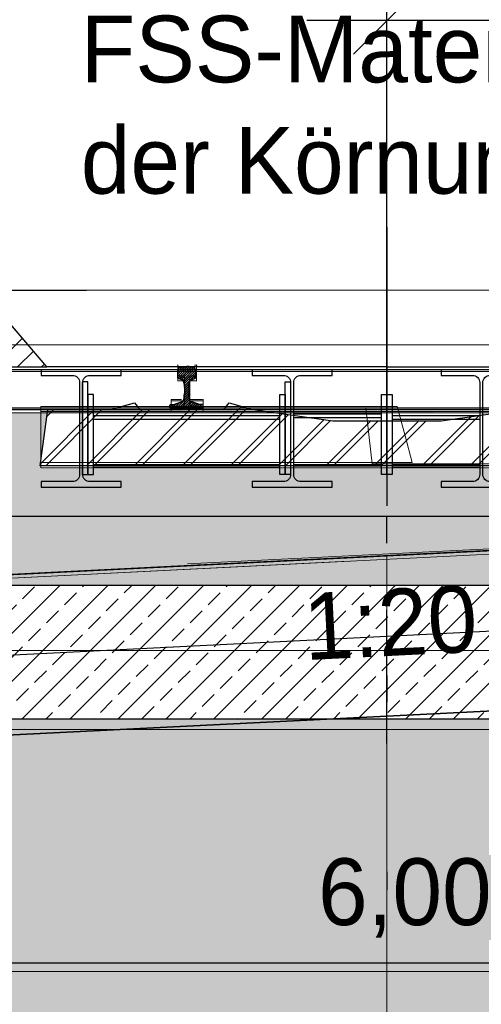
# Model space of a CAD drawing. Extents: x -805 to 3526, y -961 to 1039.
# Tile 199 of 256: x 979.62 to 981.35, y 34.21 to 37.89. Entities that reach past the tile are written whole.
import ezdxf
from ezdxf import colors
from ezdxf.entities.mleader import LeaderData, LeaderLine
from ezdxf.enums import TextEntityAlignment as Align
from ezdxf.math import Vec2, Vec3

# ---------------------------------------------------------------- set-up
doc = ezdxf.new("R2010")
doc.units = 0
for name, pattern in [('_Ebene_', [4, 2, -1, 0, -1]), ('AUSGEZOGEN', [2, 1, 1]), ('DASHDOT', [25.4, 12.7, -6.35, 0, -6.35]), ('P-HP-Dorsten 2022 - Schnitt - Schnitt 9 rechts der Rampe$0$_Ebene_', [4, 2, -1, 0, -1]), ('P-HP-Dorsten 2022 - Schnitt - Schnitt 9 rechts der Rampe$0$VE22-087 - Bf_Dorsten-Hervest ModellRevit2021_rvt-1-Schnitt 9$0$Verdeckt', [7.14375, 4.7625, -2.38125]), ('STRICHPUNKT', [1, 0.5, -0.25, 0, -0.25]), ('STRICHPUNKT2', [12.7, 6.35, -3.175, 0, -3.175]), ('VE22-087 - Bf_Dorsten-Hervest ModellRevit2021_rvt-1-Schnitt 7$0$Verdeckt', [7.14375, 4.7625, -2.38125]), ('VE22-087 - Bf_rvt-1-Schnitt 8$0$_Ebene_', [4, 2, -1, 0, -1]), ('VERDECKT2', [4.7625, 3.175, -1.5875])]:
    doc.linetypes.add(name, pattern=pattern)
doc.layers.get('0').update_dxf_attribs({"color": 251})
for name, color, linetype, lineweight in [('A-FLOR-LEVL', 51, 'Continuous', 5), ('EB-2236S-BETTUNG-SRA', 7, 'Continuous', 25), ('EB-2236S-GLEIS-LIN', 7, 'Continuous', 25), ('EB-2236S-SCHWELLE-LIN', 7, 'Continuous', 25), ('EB-2236S-SCHWELLE-SRA', 7, 'Continuous', 18), ('EB-2273S-BETTUNG-LIN', 1, 'Continuous', 25), ('EB-2273S-FSS-LIN', 2, 'Continuous', 35), ('EB-2273S-GLEIS-LIN', 7, 'Continuous', 25), ('EB-2273S-GLEISACHSE-LIN', 7, 'STRICHPUNKT', 25), ('EB-2273S-NEIGUNG-TXT', 7, 'Continuous', 25), ('EB-2273S-PLANUM-LIN', 2, 'Continuous', 35), ('EB-2273S-PSS-LIN', 4, 'Continuous', 25), ('EB-2273S-Q-LOT-LIN', 7, 'Continuous', 18), ('EB-2273S-SCHWELLE-LIN', 7, 'Continuous', 25), ('EB-2273S-SCHWELLE-SRA', 7, 'Continuous', 18), ('IFCOUT_Oberbau_IFC_RVT-1-Schnitt 7$0$A-GENM', 13, 'Continuous', 9), ('IFCOUT_Oberbau_IFC_RVT-1-Schnitt 8$0$A-GENM', 13, 'Continuous', 9), ('P-HP-Dorsten 2022 - Schnitt - Schnitt 9 rechts der Rampe$0$A-FLOR-LEVL', 51, 'Continuous', 5), ('P-HP-Dorsten 2022 - Schnitt - Schnitt 9 rechts der Rampe$0$IFCOUT_Oberbau_IFC_RVT-1-Schnitt 9$0$A-GENM', 13, 'Continuous', 9), ('P-HP-Dorsten 2022 - Schnitt - Schnitt 9 rechts der Rampe$0$VE22-087 - Bf_Dorsten-Hervest ModellRevit2021_rvt-1-Schnitt 9$0$A-FLOR-LEVL', 51, 'Continuous', 5), ('TTK-B-Bestand', 252, 'Continuous', 35), ('TTK-P-Treppe oben', 12, 'Continuous', 25), ('TTK-P-Treppe unten', 12, 'Continuous', 25), ('VE22-087 - Bf_Dorsten-Hervest ModellRevit2021_rvt-1-Schnitt 7$0$A-FLOR-LEVL', 51, 'Continuous', 5), ('VE22-087 - Bf_rvt-1-Schnitt 8$0$A-FLOR-LEVL', 51, 'Continuous', 5)]:
    doc.layers.add(name, color=color, linetype=linetype, lineweight=lineweight)
for name, color, linetype in [('Lichtraumprofil', 9, 'Continuous'), ('TTK-P-Ablage', 162, 'Continuous'), ('TTK-P-Bahnsteig', 12, 'Continuous'), ('TTK-P-Bodenaustausch', 162, 'Continuous'), ('TTK-P-Gleisachse', 250, 'Continuous'), ('TTK-P-Hilfsbrücke', 140, 'Continuous'), ('TTK-P-Planung', 12, 'Continuous'), ('TTK-P-QP Block', 162, 'Continuous'), ('TTK-P-Schraffur', 42, 'Continuous'), ('TTK-P-TEXT', 12, 'AUSGEZOGEN'), ('TTK-P-Verm', 251, 'Continuous'), ('TTK-QP-links', 250, 'Continuous'), ('TTK-QP-rechts', 251, 'Continuous')]:
    doc.layers.add(name, color=color, linetype=linetype)
doc.styles.add('AKG DIN 6776', font='AKG_DIN67.TTF')
doc.styles.add('PROVI', font='PROVI.SHX')
doc.dimstyles.new('TTK', dxfattribs={"dimtxt": 2.5, "dimasz": 2.5, "dimexe": 3.5, "dimexo": 0.1, "dimgap": 1, "dimtad": 1, "dimzin": 0, "dimtxsty": 'AKG DIN 6776', "dimblk": 'OBLIQUE', "dimcen": -0.09, "dimdle": 3, "dimclrd": 256, "dimclre": 256, "dimclrt": 256, "dimadec": 3, "dimazin": 0, "dimtfac": 1, "dimtofl": 0, "dimtmove": 0, "dimatfit": 3, "dimldrblk": 'OBLIQUE', "dimfxl": 7, "dimfxlon": 1, "dimtolj": 1, "dimtzin": 0, "dimlwd": -1, "dimlwe": -1, "dimarcsym": 0})
doc.dimstyles.new('TTK$6', dxfattribs={"dimtxt": 2.5, "dimasz": 2.5, "dimexe": 3.5, "dimexo": 0.1, "dimgap": 1, "dimtad": 1, "dimzin": 0, "dimtxsty": 'AKG DIN 6776', "dimblk": 'OBLIQUE', "dimcen": -0.09, "dimdle": 3, "dimse1": 1, "dimse2": 1, "dimclrd": 256, "dimclre": 256, "dimclrt": 256, "dimadec": 3, "dimazin": 0, "dimtfac": 1, "dimtofl": 0, "dimtmove": 0, "dimatfit": 3, "dimldrblk": 'OBLIQUE', "dimfxl": 7, "dimfxlon": 1, "dimtolj": 1, "dimtzin": 0, "dimlwd": -1, "dimlwe": -1, "dimarcsym": 0})

# ---------------------------------------------------------------- blocks, each defined once
blk = doc.blocks.new('_OBLIQUE')
at = {"color": 0, "linetype": 'ByBlock'}
blk.add_line((-0.5, -0.5), (0.5, 0.5), dxfattribs=at)
blk = doc.blocks.new('*D672')
at = {"layer": 'DEFPOINTS', "color": 0}
for p in [(983.7992, 34.3606), (983.7992, 31.6749), (977.7992, 31.3149)]:
    blk.add_point(p, dxfattribs=at)
at = {"layer": 'TTK-P-Verm'}
for p, q in [((977.7992, 33.6606), (977.7992, 34.7106)), ((983.7992, 33.6606), (983.7992, 34.7106)), ((977.4992, 34.3606), (984.0992, 34.3606))]:
    blk.add_line(p, q, dxfattribs=at)
at = {"layer": 'TTK-P-Verm', "xscale": 0.25, "yscale": 0.25, "zscale": 0.25, "rotation": 180}
blk.add_blockref('_OBLIQUE', (977.7992, 34.3606), dxfattribs=at)
at = {"layer": 'TTK-P-Verm', "xscale": 0.25, "yscale": 0.25, "zscale": 0.25}
blk.add_blockref('_OBLIQUE', (983.7992, 34.3606), dxfattribs=at)
at = {"layer": 'TTK-P-Verm', "insert": (981.0661, 34.6042), "char_height": 0.25, "attachment_point": 5, "style": 'AKG DIN 6776'}
blk.add_mtext('\\A1;6,00', dxfattribs=at)
blk = doc.blocks.new('_None')
blk = doc.blocks.new('*D663')
at = {"layer": 'DEFPOINTS', "color": 0}
for p in [(980.9992, 37.8895), (983.4992, 37.1254), (980.9992, 36.9743)]:
    blk.add_point(p, dxfattribs=at)
at = {"layer": 'TTK-P-Verm'}
for p, q in [((980.9992, 37.1895), (980.9992, 38.2395)), ((983.4992, 37.1895), (983.4992, 38.2395)), ((983.7992, 37.8895), (980.6992, 37.8895))]:
    blk.add_line(p, q, dxfattribs=at)
at = {"layer": 'TTK-P-Verm', "xscale": 0.25, "yscale": 0.25, "zscale": 0.25, "rotation": 180}
blk.add_blockref('_OBLIQUE', (980.9992, 37.8895), dxfattribs=at)
at = {"layer": 'TTK-P-Verm', "xscale": 0.25, "yscale": 0.25, "zscale": 0.25}
blk.add_blockref('_OBLIQUE', (983.4992, 37.8895), dxfattribs=at)
at = {"layer": 'TTK-P-Verm', "insert": (982.2492, 38.1334), "char_height": 0.25, "attachment_point": 5, "style": 'AKG DIN 6776'}
blk.add_mtext('\\A1;{\\fArial|b0|i0|c0|p34;≥}2,50', dxfattribs=at)
blk = doc.blocks.new('VE22-087 - Bf_rvt-1-Schnitt 8')
at = {"layer": 'VE22-087 - Bf_rvt-1-Schnitt 8$0$A-FLOR-LEVL', "linetype": 'VE22-087 - Bf_rvt-1-Schnitt 8$0$_Ebene_', "lineweight": 9}
for p, q in [((-10425.3, 36879.6), (22643.3, 36879.6)), ((-10425.3, 36575.3), (22643.3, 36575.3))]:
    blk.add_line(p, q, dxfattribs=at)
blk = doc.blocks.new('IFCOUT_Oberbau_IFC_RVT-1-Schnitt 8$0$Family - 23137-V1-Schnitt 8')
at = {"layer": 'IFCOUT_Oberbau_IFC_RVT-1-Schnitt 8$0$A-GENM', "color": 7}
for p, q in [((2057.7, 36444.8), (1990.4, 36444.8)), ((1990.4, 36444.8), (1990.4, 36240.8)), ((3326.2, 36444.8), (2057.7, 36444.8)), ((3355.5, 36334.6), (3326.2, 36444.8)), ((3382, 36234.8), (3355.5, 36334.6)), ((1990.4, 36240.8), (1990.4, 36234.8)), ((1990.4, 36234.8), (3382, 36234.8))]:
    blk.add_line(p, q, dxfattribs=at)
at = {"layer": 'IFCOUT_Oberbau_IFC_RVT-1-Schnitt 8$0$A-GENM', "lineweight": 5}
blk.add_line((1990.5, 36444.8), (1990.4, 36444.8), dxfattribs=at)
blk = doc.blocks.new('IFCOUT_Oberbau_IFC_RVT-1-Schnitt 8')
at = {"layer": 'IFCOUT_Oberbau_IFC_RVT-1-Schnitt 8$0$A-GENM', "lineweight": 5}
for p, q in [((2504.5, 36599.8), (2505.1, 36600)), ((2574.5, 36599.8), (2575.1, 36600)), ((2574.5, 36568.8), (2575.1, 36569.5)), ((2574.5, 36559.8), (2575.1, 36560)), ((2479.5, 36470.8), (2480.1, 36471)), ((2549.5, 36490.8), (2550.1, 36492)), ((2599.5, 36470.8), (2600.1, 36471)), ((2599.5, 36451.5), (2600.1, 36451.9)), ((2599.5, 36445.8), (2600.1, 36446))]:
    blk.add_line(p, q, dxfattribs=at)
at = {"layer": 'IFCOUT_Oberbau_IFC_RVT-1-Schnitt 8$0$A-GENM', "color": 7}
for p, q in [((2504.5, 36599.8), (2504.5, 36590.9)), ((2504.5, 36590.9), (2504.5, 36559.8)), ((2574.5, 36599.8), (2565.9, 36599.8)), ((2574.5, 36568.8), (2574.5, 36599.8)), ((2504.5, 36559.8), (2510.1, 36559.8)), ((2510.1, 36559.8), (2529.5, 36559.8)), ((2529.5, 36559.8), (2529.5, 36539.9)), ((2549.5, 36490.8), (2549.5, 36559.8)), ((2549.5, 36559.8), (2555.1, 36559.8)), ((2555.1, 36559.8), (2574.5, 36559.8)), ((2574.5, 36559.8), (2574.5, 36568.8)), ((2529.5, 36539.9), (2529.5, 36470.8)), ((2518.2, 36470.8), (2479.5, 36470.8)), ((2479.5, 36470.8), (2479.5, 36465.2)), ((2549.5, 36470.8), (2549.5, 36490.8)), ((2588.2, 36470.8), (2549.5, 36470.8)), ((2596.1, 36470.8), (2588.2, 36470.8)), ((2599.5, 36451.5), (2599.5, 36470.8)), ((1619.2, 36439.8), (4206.7, 36439.9)), ((1619.4, 36439.8), (4206.7, 36439.9)), ((2479.5, 36465.2), (2479.5, 36445.8)), ((2479.5, 36445.8), (2506.4, 36445.8)), ((2506.4, 36445.8), (2599.5, 36445.8)), ((2599.5, 36445.8), (2599.5, 36451.5)), ((5608.9, 36008.2), (2540, 35854.8))]:
    blk.add_line(p, q, dxfattribs=at)
at = {"layer": 'IFCOUT_Oberbau_IFC_RVT-1-Schnitt 8$0$A-GENM', "lineweight": 5}
blk.add_blockref('IFCOUT_Oberbau_IFC_RVT-1-Schnitt 8$0$Family - 23137-V1-Schnitt 8', (0, 0), dxfattribs=at)
blk = doc.blocks.new('Schnitt8')
at = {"layer": 'A-FLOR-LEVL', "linetype": '_Ebene_'}
blk.add_line((-5.1548, 1.7337), (27.9138, 1.7337), dxfattribs=at)
at = {"lineweight": 5, "xscale": 0.001, "yscale": 0.001, "zscale": 0.001}
for name in ['VE22-087 - Bf_rvt-1-Schnitt 8', 'IFCOUT_Oberbau_IFC_RVT-1-Schnitt 8']:
    blk.add_blockref(name, (5.2705, -32.5953), dxfattribs=at)
blk = doc.blocks.new('*D549')
at = {"layer": 'DEFPOINTS', "color": 0}
for p in [(1594.653, 36.7397), (1594.3062, 36.5752), (8.2233, 0)]:
    blk.add_point(p, dxfattribs=at)
at = {"layer": 'TTK-B-Bestand', "insert": (1594.1093, 36.9835), "char_height": 0.25, "attachment_point": 5, "style": 'AKG DIN 6776'}
blk.add_mtext('\\A1;36,588', dxfattribs=at)
blk = doc.blocks.new('*D548')
at = {"layer": 'DEFPOINTS', "color": 0}
for p in [(1585.5366, 36.7706), (1585.0459, 36.614), (-0.8681, 0.0309)]:
    blk.add_point(p, dxfattribs=at)
at = {"layer": 'TTK-B-Bestand', "insert": (1585.0178, 37.0144), "char_height": 0.25, "attachment_point": 5, "style": 'AKG DIN 6776'}
blk.add_mtext('\\A1;36,621', dxfattribs=at)
blk = doc.blocks.new('*D547')
at = {"layer": 'DEFPOINTS', "color": 0}
for p in [(1244.5951, 35.6713), (1244.1853, 35.5313), (0, 0)]:
    blk.add_point(p, dxfattribs=at)
at = {"layer": 'TTK-P-Treppe unten', "insert": (1244.1389, 35.9152), "char_height": 0.25, "attachment_point": 5, "style": 'AKG DIN 6776', "bg_fill": 3, "box_fill_scale": 1.1, "bg_fill_color": 256, "bg_fill_true_color": 13158600, "bg_fill_transparency": 0}
blk.add_mtext('\\A1;35,53', dxfattribs=at)
blk = doc.blocks.new('*D546')
at = {"layer": 'DEFPOINTS', "color": 0}
for p in [(1248.9571, 37.4519), (1249.0816, 37.3335), (0, 0)]:
    blk.add_point(p, dxfattribs=at)
at = {"layer": 'TTK-P-Treppe unten', "insert": (1249.4133, 37.6958), "char_height": 0.25, "attachment_point": 5, "style": 'AKG DIN 6776'}
blk.add_mtext('\\A1;37,33', dxfattribs=at)
blk = doc.blocks.new('*D545')
at = {"layer": 'DEFPOINTS', "color": 0}
for p in [(1259.6018, 37.4765), (1259.6991, 37.3874), (0.198, 0.0396)]:
    blk.add_point(p, dxfattribs=at)
at = {"layer": 'TTK-P-Treppe unten', "insert": (1259.1455, 37.7204), "char_height": 0.25, "attachment_point": 5, "style": 'AKG DIN 6776'}
blk.add_mtext('\\A1;37,35', dxfattribs=at)
blk = doc.blocks.new('S54')
at = {"color": 0}
for p, q in [((-0.0335, 0.1187), (0.0018, 0.154)), ((-0.0335, 0.1275), (-0.0071, 0.1539)), ((-0.0335, 0.1363), (-0.0164, 0.1534)), ((-0.0322, 0.1112), (0.0105, 0.1539)), ((-0.0315, 0.147), (-0.0296, 0.1491)), ((-0.0296, 0.1491), (-0.0275, 0.1505)), ((-0.0275, 0.1505), (-0.0253, 0.1518)), ((-0.0259, 0.1086), (0.0187, 0.1531)), ((-0.0253, 0.1518), (-0.0243, 0.1521)), ((-0.0243, 0.1521), (-0.0209, 0.1529)), ((-0.0209, 0.1529), (-0.0171, 0.1533)), ((-0.0194, 0.1063), (0.0258, 0.1515)), ((-0.0171, 0.1533), (-0.014, 0.1536)), ((-0.014, 0.1536), (-0.0099, 0.1539)), ((-0.0134, 0.1034), (0.0309, 0.1477)), ((-0.0099, 0.1539), (-0.0058, 0.154)), ((-0.0058, 0.154), (-0.0026, 0.154)), ((-0.0026, 0.154), (0, 0.154)), ((0.0026, 0.154), (0, 0.154)), ((0.0058, 0.154), (0.0026, 0.154)), ((0.0099, 0.1539), (0.0058, 0.154)), ((0.014, 0.1536), (0.0099, 0.1539)), ((0.0171, 0.1533), (0.014, 0.1536)), ((0.0209, 0.1529), (0.0171, 0.1533)), ((0.0243, 0.1521), (0.0209, 0.1529)), ((0.0253, 0.1518), (0.0243, 0.1521)), ((0.0275, 0.1505), (0.0253, 0.1518)), ((0.0296, 0.1491), (0.0275, 0.1505)), ((0.0315, 0.147), (0.0296, 0.1491)), ((-0.0335, 0.14), (-0.0324, 0.1449)), ((-0.0335, 0.116), (-0.0335, 0.14)), ((-0.0332, 0.1123), (-0.0335, 0.116)), ((-0.0326, 0.1114), (-0.0332, 0.1123)), ((-0.0311, 0.1105), (-0.0326, 0.1114)), ((-0.0324, 0.1449), (-0.0315, 0.147)), ((-0.0106, 0.0974), (0.0332, 0.1412)), ((-0.0091, 0.09), (0.0335, 0.1326)), ((-0.0083, 0.082), (0.0335, 0.1238)), ((0.0279, 0.1093), (0.0335, 0.115)), ((0.0311, 0.1105), (0.0326, 0.1114)), ((0.0324, 0.1449), (0.0315, 0.147)), ((0.0335, 0.14), (0.0324, 0.1449)), ((0.0326, 0.1114), (0.0332, 0.1123)), ((0.0332, 0.1123), (0.0335, 0.116)), ((0.0335, 0.116), (0.0335, 0.14)), ((-0.0153, 0.1048), (-0.0311, 0.1105)), ((-0.0141, 0.1041), (-0.0153, 0.1048)), ((-0.0128, 0.1029), (-0.0141, 0.1041)), ((-0.0119, 0.1016), (-0.0128, 0.1029)), ((-0.0112, 0.1), (-0.0119, 0.1016)), ((-0.0105, 0.0968), (-0.0112, 0.1)), ((-0.0101, 0.0951), (-0.0105, 0.0968)), ((-0.0092, 0.091), (-0.0101, 0.0951)), ((-0.0085, 0.0854), (-0.0092, 0.091)), ((-0.008, 0.0786), (-0.0085, 0.0854)), ((-0.008, 0.0735), (0.0092, 0.0906)), ((-0.008, 0.0646), (0.0082, 0.0808)), ((-0.008, 0.0786), (-0.008, 0.0528)), ((0.008, 0.0786), (0.0085, 0.0854)), ((0.008, 0.0786), (0.008, 0.0528)), ((0.0085, 0.0854), (0.0092, 0.091)), ((0.0092, 0.091), (0.0101, 0.0951)), ((0.0101, 0.0951), (0.0105, 0.0968)), ((0.0105, 0.0968), (0.0112, 0.1)), ((0.0112, 0.1), (0.0119, 0.1016)), ((0.0119, 0.1016), (0.0128, 0.1029)), ((0.0128, 0.1029), (0.0141, 0.1041)), ((0.0141, 0.1041), (0.0153, 0.1048)), ((0.0153, 0.1048), (0.0311, 0.1105)), ((-0.0372, 0.0001), (0.0088, 0.046)), ((-0.0283, 0.0001), (0.0095, 0.038)), ((-0.0109, 0.0313), (-0.0096, 0.0378)), ((-0.0099, 0.0362), (0.008, 0.0541)), ((-0.0096, 0.0378), (-0.0088, 0.0461)), ((-0.0088, 0.0462), (0.008, 0.0629)), ((-0.0088, 0.0461), (-0.008, 0.0528)), ((-0.008, 0.0558), (0.008, 0.0718)), ((0.0088, 0.0461), (0.008, 0.0528)), ((0.0096, 0.0378), (0.0088, 0.0461)), ((0.0109, 0.0313), (0.0096, 0.0378)), ((-0.0625, 0.0013), (-0.0511, 0.0127)), ((-0.0625, 0.0099), (-0.0617, 0.0108)), ((-0.0625, 0), (-0.0625, 0.0099)), ((-0.0625, 0), (0.0625, 0)), ((-0.0617, 0.0108), (-0.0608, 0.0117)), ((-0.0608, 0.0117), (-0.0595, 0.012)), ((-0.0595, 0.012), (-0.0447, 0.0132)), ((-0.0549, 0), (-0.0403, 0.0146)), ((-0.0461, 0), (-0.0263, 0.0198)), ((-0.0447, 0.0132), (-0.0417, 0.0141)), ((-0.0417, 0.0141), (-0.0157, 0.0237)), ((-0.0195, 0.0001), (0.0111, 0.0307)), ((-0.0157, 0.0237), (-0.0137, 0.0249)), ((-0.0137, 0.0249), (-0.0124, 0.026)), ((-0.0124, 0.026), (-0.0119, 0.0274)), ((-0.0119, 0.0274), (-0.0109, 0.0313)), ((-0.0106, 0.0001), (0.014, 0.0247)), ((-0.0018, 0.0001), (0.0201, 0.022)), ((0.0071, 0.0001), (0.0266, 0.0197)), ((0.0119, 0.0274), (0.0109, 0.0313)), ((0.0124, 0.026), (0.0119, 0.0274)), ((0.0137, 0.0249), (0.0124, 0.026)), ((0.0157, 0.0237), (0.0137, 0.0249)), ((0.0417, 0.0141), (0.0157, 0.0237)), ((0.0159, 0.0001), (0.0331, 0.0173)), ((0.0247, 0.0001), (0.0395, 0.0149)), ((0.0335, 0.0001), (0.0462, 0.0127)), ((0.0447, 0.0132), (0.0417, 0.0141)), ((0.0424, 0.0001), (0.0543, 0.012)), ((0.0595, 0.012), (0.0447, 0.0132)), ((0.0608, 0.0117), (0.0595, 0.012)), ((0.06, 0), (0.0625, 0.0025)), ((0.0617, 0.0108), (0.0608, 0.0117)), ((0.0625, 0.0099), (0.0617, 0.0108)), ((0.0618, 0.0107), (0.0618, 0.0107)), ((0.0625, 0), (0.0625, 0.0099))]:
    blk.add_line(p, q, dxfattribs=at)
blk = doc.blocks.new('2481114')
at = {"layer": 'EB-2273S-SCHWELLE-SRA'}
h = blk.add_hatch(dxfattribs=at)
h.set_pattern_fill('ANSI31', color=256, scale=0.04, style=0)
h.set_pattern_definition([(45, (-2147.95148, -1863.12944), (-0.089802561, 0.089802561), [])])
h.paths.add_polyline_path([(-1.3, -0.21), (-1.271, 0), (-1.036, 0), (-0.947, 0.025), (-0.947, 0.025), (-0.927, 0), (-0.612, 0), (-0.592, 0.025), (-0.592, 0.025), (-0.503, 0), (-0.503, 0), (-0.203, -0.042), (0.203, -0.042), (0.503, 0), (0.503, 0), (0.592, 0.025), (0.592, 0.025), (0.612, 0), (0.927, 0), (0.947, 0.025), (0.947, 0.025), (1.036, 0), (1.271, 0), (1.3, -0.21)])
at = {"layer": 'EB-2273S-BETTUNG-LIN', "flags": 128}
blk.add_lwpolyline([(-2.6944, -0.6823), (-1.671, 0), (1.671, 0), (2.3184, -0.4316)], dxfattribs=at)
at = {"layer": 'EB-2273S-FSS-LIN', "flags": 128}
blk.add_lwpolyline([(-3.8, -1.3383), (0, -1.1483), (3.8, -0.9583)], dxfattribs=at)
at = {"layer": 'EB-2273S-GLEISACHSE-LIN'}
blk.add_line((0, -1.25), (0, 1.875), dxfattribs=at)
at = {"layer": 'EB-2273S-PLANUM-LIN', "flags": 128}
blk.add_lwpolyline([(-3.8, -0.7376), (0, -0.5476), (3.8, -0.3575)], dxfattribs=at)
at = {"layer": 'EB-2273S-PSS-LIN', "flags": 128}
blk.add_lwpolyline([(-3.8, -1.0379), (0, -0.8479), (3.8, -0.6579)], dxfattribs=at)
at = {"layer": 'EB-2273S-Q-LOT-LIN'}
blk.add_line((0, -8.4329), (0, -0.5476), dxfattribs=at)
at = {"layer": 'EB-2273S-SCHWELLE-LIN', "flags": 128}
blk.add_lwpolyline([(-1.3, -0.21), (-1.271, 0), (-1.036, 0), (-0.947, 0.025), (-0.927, 0), (-0.612, 0), (-0.592, 0.025), (-0.503, 0), (-0.203, -0.042), (0.203, -0.042), (0.503, 0), (0.592, 0.025), (0.612, 0), (0.927, 0), (0.947, 0.025), (1.036, 0), (1.271, 0), (1.3, -0.21), (-1.3, -0.21)], dxfattribs=at)
at = {"layer": 'EB-2273S-GLEIS-LIN'}
blk.add_blockref('S54', (-0.751, 0.006), dxfattribs=at)
at = {"layer": 'EB-2273S-NEIGUNG-TXT', "style": 'PROVI'}
blk.add_text('1:20', height=0.25, rotation=2.8624, dxfattribs=at).set_placement((0.0062, -0.6724), align=Align.TOP_CENTER)
blk = doc.blocks.new('*D585')
at = {"layer": 'DEFPOINTS', "color": 0}
for p in [(978.4992, 35.2748), (977.2742, 31.1843), (979.4306, 31.1843)]:
    blk.add_point(p, dxfattribs=at)
at = {"layer": 'TTK-P-Planung', "ltscale": 0.5}
for p, q in [((979.4306, 35.5748), (979.4306, 30.8843)), ((978.7306, 35.2748), (979.7806, 35.2748)), ((978.7306, 31.1843), (979.7806, 31.1843))]:
    blk.add_line(p, q, dxfattribs=at)
at = {"layer": 'TTK-P-Planung', "xscale": 0.25, "yscale": 0.25, "zscale": 0.25}
for p, rotation in [((979.4306, 35.2748), 90), ((979.4306, 31.1843), 270)]:
    blk.add_blockref('_OBLIQUE', p, dxfattribs=dict(at, rotation=rotation))
at = {"layer": 'TTK-P-Planung', "insert": (979.1868, 33.4991), "char_height": 0.25, "attachment_point": 5, "rotation": 90, "style": 'AKG DIN 6776'}
blk.add_mtext('\\A1;4,09', dxfattribs=at)
blk = doc.blocks.new('Schnitt7links neben rampe')
at = {"layer": 'A-FLOR-LEVL', "linetype": '_Ebene_'}
for p, q in [((-17.0156, -3.1643), (20.1956, -3.1643)), ((-17.0156, -4.3093), (20.1956, -4.3093)), ((-17.0156, -4.6053), (20.1956, -4.6053))]:
    blk.add_line(p, q, dxfattribs=at)
at = {"layer": 'IFCOUT_Oberbau_IFC_RVT-1-Schnitt 7$0$A-GENM', "color": 251}
for p, q in [((-4.7668, -3.2459), (-4.7668, -3.2803)), ((-4.7668, -3.2803), (-4.7668, -3.2859)), ((-4.6968, -3.2459), (-4.7315, -3.2459)), ((-4.6968, -3.2515), (-4.6968, -3.2459)), ((-4.6968, -3.2859), (-4.6968, -3.2515)), ((-4.7668, -3.2859), (-4.7453, -3.2859)), ((-4.7453, -3.2859), (-4.7418, -3.2859)), ((-4.7418, -3.2859), (-4.7418, -3.3625)), ((-4.7218, -3.2983), (-4.7218, -3.2859)), ((-4.7218, -3.2859), (-4.7003, -3.2859)), ((-4.7218, -3.3749), (-4.7218, -3.2983)), ((-4.7003, -3.2859), (-4.6968, -3.2859)), ((-4.7848, -3.3749), (-4.7918, -3.3749)), ((-4.7918, -3.3749), (-4.7918, -3.3964)), ((-4.7418, -3.3749), (-4.7848, -3.3749)), ((-4.7418, -3.3625), (-4.7418, -3.3749)), ((-4.7148, -3.3749), (-4.7218, -3.3749)), ((-4.6719, -3.3749), (-4.7148, -3.3749)), ((-4.6718, -3.3784), (-4.6718, -3.3749)), ((-4.6718, -3.3999), (-4.6718, -3.3784)), ((-5.6521, -3.4059), (-2.7669, -3.4058)), ((-4.7918, -3.3964), (-4.7918, -3.3999)), ((-4.7918, -3.3999), (-4.6885, -3.3999)), ((-4.6885, -3.3999), (-4.6718, -3.3999)), ((-2.8319, -3.4008), (-4.0628, -3.4009)), ((-4.0628, -3.4009), (-4.0501, -3.5115)), ((-4.0501, -3.5115), (-4.0387, -3.6109)), ((-4.0387, -3.6109), (-2.6806, -3.6108)), ((-5.9663, -4.0528), (-1.6622, -3.8374)), ((-3.3727, -3.923), (-5.9667, -4.0528))]:
    blk.add_line(p, q, dxfattribs=at)
at = {"layer": 'IFCOUT_Oberbau_IFC_RVT-1-Schnitt 7$0$A-GENM', "color": 251, "lineweight": 5}
for p, q in [((-4.7918, -3.3749), (-4.7904, -3.3747)), ((-4.7848, -3.3749), (-4.7839, -3.3747)), ((-4.6718, -3.3749), (-4.6704, -3.3747)), ((-4.6718, -3.3784), (-4.6704, -3.378)), ((-5.2794, -3.4007), (-5.2806, -3.4009)), ((-5.2806, -3.4009), (-4.0628, -3.4009)), ((-5.2806, -3.4009), (-5.2806, -3.4059)), ((-4.6718, -3.3999), (-4.6704, -3.3997))]:
    blk.add_line(p, q, dxfattribs=at)
at = {"layer": 'VE22-087 - Bf_Dorsten-Hervest ModellRevit2021_rvt-1-Schnitt 7$0$A-FLOR-LEVL', "linetype": 'VE22-087 - Bf_Dorsten-Hervest ModellRevit2021_rvt-1-Schnitt 7$0$Verdeckt', "lineweight": 9}
for p, q in [((-17.0156, -2.9608), (20.1956, -2.9608)), ((-17.0156, -3.265), (20.1956, -3.265))]:
    blk.add_line(p, q, dxfattribs=at)
blk = doc.blocks.new('P-HP-Dorsten 2022 - Schnitt - Schnitt 9 rechts der Rampe')
at = {"layer": 'P-HP-Dorsten 2022 - Schnitt - Schnitt 9 rechts der Rampe$0$A-FLOR-LEVL', "linetype": 'P-HP-Dorsten 2022 - Schnitt - Schnitt 9 rechts der Rampe$0$_Ebene_'}
for p, q in [((3138.7361, 35236.441), (3179.5241, 35236.441)), ((3138.7361, 35235.296), (3179.5241, 35235.296)), ((3138.7361, 35235), (3179.5241, 35235))]:
    blk.add_line(p, q, dxfattribs=at)
at = {"layer": 'P-HP-Dorsten 2022 - Schnitt - Schnitt 9 rechts der Rampe$0$IFCOUT_Oberbau_IFC_RVT-1-Schnitt 9$0$A-GENM', "color": 251, "lineweight": 5}
for p, q in [((3155.9927, 35236.3453), (3155.9941, 35236.3454)), ((3155.9935, 35236.3453), (3155.9942, 35236.3454)), ((3156.0627, 35236.3453), (3156.0641, 35236.3455)), ((3156.0627, 35236.3448), (3156.0641, 35236.3454)), ((3156.0627, 35236.3053), (3156.0641, 35236.3055)), ((3156.0377, 35236.3043), (3156.0383, 35236.3048)), ((3156.0383, 35236.3048), (3156.039, 35236.3053)), ((3155.9677, 35236.2163), (3155.9691, 35236.2164)), ((3156.0383, 35236.2164), (3156.0391, 35236.2164)), ((3156.0383, 35236.2163), (3156.0392, 35236.2164)), ((3156.0877, 35236.216), (3156.0891, 35236.2164)), ((3155.4791, 35236.1903), (3155.4787, 35236.1903)), ((3155.7209, 35236.1903), (3155.4791, 35236.1903)), ((3155.4791, 35236.1903), (3155.7209, 35236.1903)), ((3156.0877, 35236.1913), (3156.0891, 35236.1915))]:
    blk.add_line(p, q, dxfattribs=at)
at = {"layer": 'P-HP-Dorsten 2022 - Schnitt - Schnitt 9 rechts der Rampe$0$IFCOUT_Oberbau_IFC_RVT-1-Schnitt 9$0$A-GENM', "color": 251}
for p, q in [((3155.9935, 35236.3453), (3155.9927, 35236.3453)), ((3155.9927, 35236.3453), (3155.9927, 35236.3057)), ((3156.0627, 35236.3448), (3156.0627, 35236.3453)), ((3156.0627, 35236.3053), (3156.0627, 35236.3448)), ((3155.9927, 35236.3057), (3155.9927, 35236.3053)), ((3155.9927, 35236.3053), (3156.0174, 35236.3053)), ((3156.0174, 35236.3053), (3156.0177, 35236.3053)), ((3156.0177, 35236.3053), (3156.0177, 35236.2173)), ((3156.0377, 35236.3043), (3156.0377, 35236.3053)), ((3156.0377, 35236.3053), (3156.0624, 35236.3053)), ((3156.0377, 35236.2163), (3156.0377, 35236.3043)), ((3156.0624, 35236.3053), (3156.0627, 35236.3053)), ((3155.9683, 35236.2163), (3155.9677, 35236.2163)), ((3155.9677, 35236.2163), (3155.9677, 35236.1916)), ((3156.0177, 35236.2163), (3156.0106, 35236.2163)), ((3156.0177, 35236.2173), (3156.0177, 35236.2163)), ((3156.0383, 35236.2163), (3156.0377, 35236.2163)), ((3156.0877, 35236.216), (3156.0877, 35236.2163)), ((3156.0877, 35236.1913), (3156.0877, 35236.216)), ((3155.1482, 35236.1853), (3158.4497, 35236.1853)), ((3155.7209, 35236.1903), (3155.4787, 35236.1903)), ((3155.4787, 35236.1903), (3155.4787, 35236.0024)), ((3157.7296, 35236.1903), (3155.7209, 35236.1903)), ((3155.9677, 35236.1916), (3155.9677, 35236.1913)), ((3155.9677, 35236.1913), (3156.0864, 35236.1913)), ((3156.0864, 35236.1913), (3156.0877, 35236.1913)), ((3155.4787, 35236.0024), (3155.4787, 35235.9803)), ((3155.4787, 35235.9803), (3157.7541, 35235.9803)), ((3154.0847, 35235.503), (3159.0628, 35235.752)), ((3156.6324, 35235.6304), (3154.0844, 35235.503))]:
    blk.add_line(p, q, dxfattribs=at)
at = {"layer": 'P-HP-Dorsten 2022 - Schnitt - Schnitt 9 rechts der Rampe$0$VE22-087 - Bf_Dorsten-Hervest ModellRevit2021_rvt-1-Schnitt 9$0$A-FLOR-LEVL', "linetype": 'P-HP-Dorsten 2022 - Schnitt - Schnitt 9 rechts der Rampe$0$VE22-087 - Bf_Dorsten-Hervest ModellRevit2021_rvt-1-Schnitt 9$0$Verdeckt', "lineweight": 9}
for p, q in [((3138.7361, 35236.6446), (3179.5241, 35236.6446)), ((3138.7361, 35236.3403), (3179.5241, 35236.3403))]:
    blk.add_line(p, q, dxfattribs=at)
blk = doc.blocks.new('*D540')
at = {"layer": 'DEFPOINTS', "color": 0}
for p in [(1239.4124, 37.4656), (1239.2481, 37.3256), (-4.9372, 1.7943)]:
    blk.add_point(p, dxfattribs=at)
at = {"layer": 'TTK-P-Treppe unten', "insert": (1238.8681, 37.7095), "char_height": 0.25, "attachment_point": 5, "style": 'AKG DIN 6776', "bg_fill": 3, "box_fill_scale": 1.1, "bg_fill_color": 256, "bg_fill_true_color": 13158600, "bg_fill_transparency": 0}
blk.add_mtext('\\A1;37,329', dxfattribs=at)
blk = doc.blocks.new('*D538')
at = {"layer": 'DEFPOINTS', "color": 0}
for p in [(1076.6395, 36.011), (1076.7895, 35.997), (0, 0)]:
    blk.add_point(p, dxfattribs=at)
at = {"layer": 'TTK-P-Treppe oben', "insert": (1076.1833, 36.2548), "char_height": 0.25, "attachment_point": 5, "style": 'AKG DIN 6776'}
blk.add_mtext('\\A1;36,00', dxfattribs=at)
blk = doc.blocks.new('*D536')
at = {"layer": 'DEFPOINTS', "color": 0}
for p in [(1593.4264, 36.6522), (1593.9095, 36.6522), (733.0659, 0.1071)]:
    blk.add_point(p, dxfattribs=at)
at = {"layer": 'TTK-P-TEXT', "insert": (1594.4538, 36.896), "char_height": 0.25, "attachment_point": 5, "style": 'AKG DIN 6776'}
blk.add_mtext('\\A1;36,589', dxfattribs=at)

msp = doc.modelspace()

# ---------------------------------------------------------------- hatches: boundary and pattern name
at = {"layer": 'EB-2236S-BETTUNG-SRA'}
h = msp.add_hatch(dxfattribs=at)
h.set_pattern_fill('HEX', color=251, scale=0.008, style=0)
h.paths.add_polyline_path([(978.4992, 36.4329), (979.3282, 36.4221), (983.4992, 36.4221), (983.4992, 35.8525), (983.4215, 35.7748), (982.4362, 35.7748), (978.4992, 35.7748)])
h.paths.add_polyline_path([(979.6992, 36.2121), (982.2992, 36.2121), (982.271, 36.4161), (979.7282, 36.4329)], flags=16)
at = {"layer": 'TTK-P-Bodenaustausch', "transparency": 33554457}
h = msp.add_hatch(color=251, dxfattribs=at)
h.dxf.hatch_style = 1
h.paths.add_polyline_path([(983.7992, 35.2748), (978.4992, 35.2748), (977.2742, 35.5748), (977.2742, 35.4616), (977.2541, 35.4597), (976.9242, 35.4172), (975.5258, 34.493), (972.6546, 32.5953), (972.2609, 32.5911), (972.2609, 31.0418), (976.2992, 31.2849), (977.7992, 31.3156), (983.7992, 31.6749)])
at = {"layer": 'TTK-P-Schraffur'}
h = msp.add_hatch(dxfattribs=at)
h.set_pattern_fill('ANSI33', color=251, scale=0.02)
h.set_pattern_definition([(45, (977.34285, 30.65075), (-0.0898026, 0.0898026), []), (45, (977.43266, 30.65075), (-0.0898026, 0.0898026), [0.0635, -0.03175])])
h.paths.add_polyline_path([(978.812, 31.2554), (977.8016, 31.1949), (977.2742, 31.1843), (977.2742, 30.6842), (977.8116, 30.695), (977.824, 30.6952), (978.9107, 30.7604), (983.8178, 31.0549), (986.5004, 31.0549), (986.498, 35.7748), (978.5, 35.7748), (977.2742, 35.8748), (977.2742, 35.5748), (978.4992, 35.2748), (985.9983, 35.2758), (986.0001, 31.5549), (983.7992, 31.5549)])

# ---------------------------------------------------------------- linework, layer by layer
at = {"layer": 'TTK-P-Hilfsbrücke', "color": 251, "linetype": 'DASHDOT', "ltscale": 0.1}
msp.add_line((980.9992, 37.3421), (980.9992, 34.6345), dxfattribs=at)
at = {"layer": 'TTK-P-Hilfsbrücke', "color": 251}
for p, q in [((983.7337, 36.5821), (979.0349, 36.5821)), ((979.8985, 36.4109), (980.598, 36.4109)), ((979.8985, 36.3971), (980.598, 36.3971)), ((980.6495, 36.4166), (980.9782, 36.4166)), ((980.6495, 36.4028), (980.9782, 36.4028)), ((981.0182, 36.4108), (981.347, 36.4108)), ((981.0182, 36.3971), (981.347, 36.397)), ((979.8985, 36.2271), (980.598, 36.2271)), ((979.8985, 36.2171), (980.598, 36.2171)), ((980.6495, 36.2271), (980.9782, 36.2271)), ((980.6495, 36.2228), (980.9782, 36.2228)), ((981.0182, 36.2271), (981.347, 36.227)), ((981.0182, 36.2171), (981.347, 36.217)), ((983.7189, 36.0321), (979.0312, 36.0321))]:
    msp.add_line(p, q, dxfattribs=at)
for points in [[(979.7027, 36.1421), (980.0027, 36.1421), (980.0027, 36.1631), (979.8855, 36.1631, -0.414214), (979.8585, 36.1901), (979.8585, 36.5341, -0.414214), (979.8855, 36.5611), (980.0027, 36.5611), (980.0027, 36.5821), (979.7027, 36.5821), (979.7027, 36.5611), (979.82, 36.5611, -0.414214), (979.847, 36.5341), (979.847, 36.1901, -0.414214), (979.82, 36.1631), (979.7027, 36.1631)], [(980.4937, 36.1421), (980.7937, 36.1421), (980.7937, 36.1631), (980.6765, 36.1631, -0.414214), (980.6495, 36.1901), (980.6495, 36.5341, -0.414214), (980.6765, 36.5611), (980.7937, 36.5611), (980.7937, 36.5821), (980.4937, 36.5821), (980.4937, 36.5611), (980.611, 36.5611, -0.414214), (980.638, 36.5341), (980.638, 36.1901, -0.414214), (980.611, 36.1631), (980.4937, 36.1631)], [(981.2027, 36.1421), (981.5027, 36.1421), (981.5027, 36.1631), (981.3855, 36.1631, -0.414214), (981.3585, 36.1901), (981.3585, 36.5341, -0.414214), (981.3855, 36.5611), (981.5027, 36.5611), (981.5027, 36.5821), (981.2027, 36.5821), (981.2027, 36.5611), (981.32, 36.5611, -0.414214), (981.347, 36.5341), (981.347, 36.1901, -0.414214), (981.32, 36.1631), (981.2027, 36.1631)]]:
    msp.add_lwpolyline(points, format="xyb", close=True, dxfattribs=at)
for points in [[(979.8585, 36.1901), (979.8785, 36.1901), (979.8785, 36.5365), (979.8585, 36.5365)], [(980.638, 36.1901), (980.618, 36.1901), (980.618, 36.5365), (980.638, 36.5365)], [(979.8785, 36.1901), (979.8985, 36.1901), (979.8985, 36.4901), (979.8785, 36.4901)], [(980.618, 36.1901), (980.598, 36.1901), (980.598, 36.4901), (980.618, 36.4901)], [(980.9982, 36.1901), (980.9782, 36.1901), (980.9782, 36.4901), (980.9982, 36.4901)], [(981.0182, 36.1901), (980.9982, 36.1901), (980.9982, 36.4901), (981.0182, 36.4901)]]:
    msp.add_lwpolyline(points, close=True, dxfattribs=at)
at = {"layer": 'TTK-P-Planung', "color": 251}
for p, q in [((986.498, 35.7748), (978.4992, 35.7748)), ((978.4992, 35.2748), (985.9992, 35.2748))]:
    msp.add_line(p, q, dxfattribs=at)

# ---------------------------------------------------------------- dimensions: what is measured, and where the dimension line sits
at = {"layer": 'TTK-P-Verm', "color": 251}
dim = msp.add_linear_dim(base=(983.7992, 34.3606), p1=(977.7992, 31.3149), p2=(983.7992, 31.6749), dimstyle='TTK', override={"dimscale": 0, "dimtmove": 0}, dxfattribs=at)
dim.commit()
dim.dimension.update_dxf_attribs({"geometry": '*D672', "text_midpoint": (981.0661, 34.3606), "dimtype": 160})

# ---------------------------------------------------------------- next in the draw order: leaders
at = {"layer": 'TTK-P-TEXT', "color": 251}
ml = msp.add_multileader_mtext('Standard', dxfattribs=at)
ml.set_content('\\A1;Bodenaustausch\\PFSS-Material nach ZTV SoB-StB20\\Pder Körnung 0/32 bis 0/45', color=256, style='AKG DIN 6776')
ml.set_leader_properties(color=256)
ml.set_arrow_properties(name='NONE')
ml.build(insert=Vec2(0, 0))
ml.multileader.update_dxf_attribs({"dogleg_length": 3, "arrow_head_size": 0.3, "scale": 0.1})
ctx = ml.context
ctx.base_point, ctx.scale, ctx.char_height, ctx.arrow_head_size, ctx.landing_gap_size, ctx.plane_origin = Vec3(979.7517, 38.1644), 0.1, 0.25, 0.3, 0.1, Vec3(978.4574, 37.6034)
notes = []
notes.append((ctx, [(0, (1, 1, 0), (979.4517, 38.2001), (1, 0), 0.3, [(0, [(978.4574, 37.6034)], 0, [])])]))
ctx.mtext.insert, ctx.mtext.flow_direction = Vec3(979.8517, 38.3251), 5
ctx.mtext.has_bg_fill, ctx.mtext.bg_color, ctx.mtext.bg_scale_factor, ctx.mtext.bg_transparency, ctx.mtext.use_window_bg_color = 1, -1027028792, 1.5, 0, 1
for ctx, leaders in notes:
    for number, flags, end, landing, length, lines in leaders:
        leader = LeaderData()
        leader.index, (leader.has_last_leader_line, leader.has_dogleg_vector, leader.attachment_direction) = number, flags
        leader.last_leader_point, leader.dogleg_vector, leader.dogleg_length = Vec3(end), Vec3(landing), length
        for number, points, colour, breaks in lines:
            line = LeaderLine()
            line.index, line.vertices, line.color, line.breaks = number, Vec3.list(points), colors.encode_raw_color(colour), breaks
            leader.lines.append(line)
        ctx.leaders.append(leader)

# ---------------------------------------------------------------- next in the draw order: hatches: boundary and pattern name
at = {"layer": 'EB-2236S-SCHWELLE-SRA'}
h = msp.add_hatch(dxfattribs=at)
h.set_pattern_fill('ANSI31', color=251, scale=0.04, style=0)
h.set_pattern_definition([(45, (971.91172, 30.9563), (-0.0898026, 0.0898026), [])])
h.paths.add_polyline_path([(979.6992, 36.2229), (979.7282, 36.4329), (979.9632, 36.4329), (980.0522, 36.4579), (980.0522, 36.4579), (980.0722, 36.4329), (980.3872, 36.4329), (980.4072, 36.4579), (980.4072, 36.4579), (980.4962, 36.4329), (980.4962, 36.4329), (980.7962, 36.3909), (981.2022, 36.3909), (981.5022, 36.4329), (981.5022, 36.4329), (981.5912, 36.4579), (981.5912, 36.4579), (981.6112, 36.4329), (981.9262, 36.4329), (981.9462, 36.4579), (981.9462, 36.4579), (982.0352, 36.4329), (982.2702, 36.4329), (982.2992, 36.2229)])
at = {"layer": 'Lichtraumprofil', "transparency": 33554559}
h = msp.add_hatch(dxfattribs=at)
h.set_pattern_fill('ANSI31', color=251, scale=0.02)
h.set_pattern_definition([(45, (838.94873, 124.025255), (-0.04490128, 0.04490128), [])])
h.paths.add_polyline_path([(979.3992, 36.9729), (979.2992, 36.9729), (979.2992, 37.3529), (978.7992, 37.3529), (978.4992, 37.3529), (978.4992, 36.5929), (979.7242, 36.5929)])

# ---------------------------------------------------------------- next in the draw order: linework, layer by layer
at = {"layer": 'EB-2236S-SCHWELLE-LIN', "color": 251, "flags": 128}
msp.add_lwpolyline([(979.6992, 36.2229), (979.7282, 36.4329), (979.9632, 36.4329), (980.0522, 36.4579), (980.0722, 36.4329), (980.3872, 36.4329), (980.4072, 36.4579), (980.4962, 36.4329), (980.7962, 36.3909), (981.2022, 36.3909), (981.5022, 36.4329), (981.5912, 36.4579), (981.6112, 36.4329), (981.9262, 36.4329), (981.9462, 36.4579), (982.0352, 36.4329), (982.2702, 36.4329), (982.2992, 36.2229), (979.6992, 36.2229)], dxfattribs=at)
at = {"layer": 'Lichtraumprofil', "color": 251}
for p, q in [((979.7242, 36.5929), (979.3992, 36.9729)), ((980.9992, 36.5929), (979.7242, 36.5929)), ((980.9992, 36.5929), (982.2742, 36.5929))]:
    msp.add_line(p, q, dxfattribs=at)
at = {"layer": 'Lichtraumprofil', "color": 251, "flags": 128}
msp.add_lwpolyline([(978.4992, 37.3529), (978.4992, 36.5929), (979.7242, 36.5929), (979.3992, 36.9729), (979.2992, 36.9729), (979.2992, 37.3529), (978.7992, 37.3529), (978.7992, 37.3529), (978.4992, 37.3529)], dxfattribs=at)
at = {"layer": 'TTK-B-Bestand', "color": 251}
msp.add_line((979.7282, 36.4329), (978.4992, 36.4329), dxfattribs=at)

# ---------------------------------------------------------------- next in the draw order: block references
at = {"layer": 'EB-2236S-GLEIS-LIN', "color": 251}
msp.add_blockref('S54', (980.2482, 36.4399), dxfattribs=at)
at = {"layer": 'TTK-P-Ablage', "color": 251}
msp.add_blockref('Schnitt8', (972.4407, 32.5953), dxfattribs=at)

# ---------------------------------------------------------------- next in the draw order: dimensions: what is measured, and where the dimension line sits
at = {"layer": 'TTK-B-Bestand', "color": 251}
for feature_location, offset, origin, text, picture, middle in [((1585.0459, 36.614), (0.4461, 0.1576), (-0.8681, 0.0309), '36,621', '*D548', (1585.0178, 37.0144)), ((1594.3062, 36.5752), (0.2947, 0.1656), (8.2233, 0), '36,588', '*D549', (1594.1093, 36.9835))]:
    dim = msp.add_ordinate_dim(feature_location=feature_location, offset=offset, dtype=0, origin=origin, text=text, dimstyle='TTK$6', override={"dimscale": 0, "dimdec": 3, "dimtmove": 1, "dimfxlon": 0}, dxfattribs=at)
    dim.commit()
    dim.dimension.update_dxf_attribs({"geometry": picture, "text_midpoint": middle})
at = {"layer": 'TTK-P-Verm', "color": 251}
dim = msp.add_linear_dim(base=(980.9992, 37.8895), p1=(983.4992, 37.1254), p2=(980.9992, 36.9743), text='{\\fArial|b0|i0|c0|p34;≥}2,50', dimstyle='TTK', override={"dimscale": 0}, dxfattribs=at)
dim.commit()
dim.dimension.update_dxf_attribs({"geometry": '*D663', "text_midpoint": (982.2492, 38.1334)})

# ---------------------------------------------------------------- next in the draw order: dimensions: what is measured, and where the dimension line sits
at = {"layer": 'TTK-P-Treppe unten', "color": 251}
dim = msp.add_ordinate_dim(feature_location=(1244.1853, 35.5313), offset=(0.4098, 0.14), dtype=0, origin=(0, 0), dimstyle='TTK$6', override={"dimscale": 0, "dimtfill": 1}, dxfattribs=at)
dim.commit()
dim.dimension.update_dxf_attribs({"geometry": '*D547', "text_midpoint": (1244.1389, 35.9152)})

# ---------------------------------------------------------------- next in the draw order: block references
at = {"layer": 'TTK-P-QP Block', "color": 251}
msp.add_blockref('2481114', (980.9992, 36.4329), dxfattribs=at)
at = {"layer": 'TTK-QP-links', "color": 251}
msp.add_blockref('Schnitt7links neben rampe', (984.9824, 39.8403), dxfattribs=at)
at = {"layer": 'TTK-QP-rechts', "color": 251}
msp.add_blockref('P-HP-Dorsten 2022 - Schnitt - Schnitt 9 rechts der Rampe', (-2175.7771, -35199.765), dxfattribs=at)

# ---------------------------------------------------------------- next in the draw order: dimensions: what is measured, and where the dimension line sits
at = {"layer": 'TTK-P-Planung', "color": 251, "linetype": 'VERDECKT2', "ltscale": 0.5}
dim = msp.add_linear_dim(base=(979.4306, 31.1843), p1=(978.4992, 35.2748), p2=(977.2742, 31.1843), angle=90, dimstyle='TTK', override={"dimscale": 0}, dxfattribs=at)
dim.commit()
dim.dimension.update_dxf_attribs({"geometry": '*D585', "text_midpoint": (979.4306, 33.4991), "dimtype": 160})
at = {"layer": 'TTK-P-Treppe unten', "color": 251}
for feature_location, offset, origin, picture, middle in [((1259.6991, 37.3874), (-0.0973, 0.0891), (0.198, 0.0396), '*D545', (1259.1455, 37.7204)), ((1249.0816, 37.3335), (-0.1245, 0.1184), (0, 0), '*D546', (1249.4133, 37.6958))]:
    dim = msp.add_ordinate_dim(feature_location=feature_location, offset=offset, dtype=0, origin=origin, dimstyle='TTK$6', override={"dimscale": 0}, dxfattribs=at)
    dim.commit()
    dim.dimension.update_dxf_attribs({"geometry": picture, "text_midpoint": middle})

# ---------------------------------------------------------------- next in the draw order: dimensions: what is measured, and where the dimension line sits
dim = msp.add_ordinate_dim(feature_location=(1239.2481, 37.3256), offset=(0.1119, 0.1412), dtype=0, origin=(-4.9372, 1.7943), text='37,329', dimstyle='TTK$6', override={"dimscale": 0, "dimtfill": 1}, dxfattribs=at)
dim.commit()
dim.dimension.update_dxf_attribs({"geometry": '*D540', "text_midpoint": (1238.8681, 37.7095)})

# ---------------------------------------------------------------- next in the draw order: linework, layer by layer
at = {"layer": 'TTK-P-Bahnsteig', "color": 251}
msp.add_circle((473.7851, 39.1322), 1000, dxfattribs=at)
at = {"layer": 'TTK-P-Gleisachse', "color": 251, "linetype": 'STRICHPUNKT2', "ltscale": 0.25}
msp.add_line((980.9971, 40.5188), (980.9971, 36.4221), dxfattribs=at)

# ---------------------------------------------------------------- next in the draw order: dimensions: what is measured, and where the dimension line sits
at = {"layer": 'TTK-P-TEXT', "color": 251}
dim = msp.add_ordinate_dim(feature_location=(1593.4264, 36.6522), offset=(0.4831, 0), dtype=0, origin=(733.0659, 0.1071), text='36,589', dimstyle='TTK$6', override={"dimscale": 0, "dimfxlon": 0}, dxfattribs=at)
dim.commit()
dim.dimension.update_dxf_attribs({"geometry": '*D536', "text_midpoint": (1594.4538, 36.896)})
at = {"layer": 'TTK-P-Treppe oben', "color": 251}
dim = msp.add_ordinate_dim(feature_location=(1076.7895, 35.997), offset=(-0.15, 0.014), dtype=0, origin=(0, 0), dimstyle='TTK$6', override={"dimscale": 0}, dxfattribs=at)
dim.commit()
dim.dimension.update_dxf_attribs({"geometry": '*D538', "text_midpoint": (1076.1833, 36.2548)})

doc.saveas('drawing.dxf')
